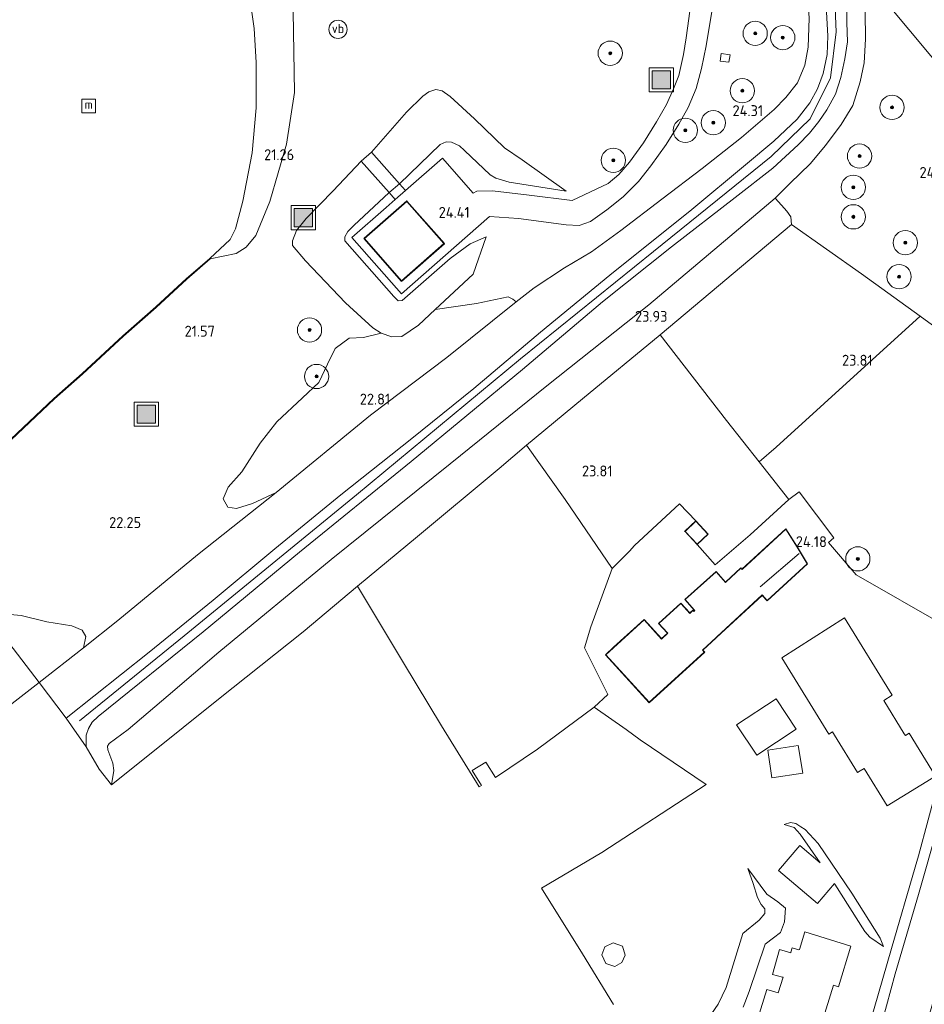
# Model space of a CAD drawing. Header units: metres. Extents: x 185049 to 189876, y 349292 to 352302.
# Tile 71 of 256: x 188013 to 188162, y 349552 to 349714. Entities that reach past the tile are written whole.
import ezdxf
from ezdxf.enums import TextEntityAlignment as Align

# ---------------------------------------------------------------- set-up
doc = ezdxf.new("R2010")
doc.units = ezdxf.units.M
for name, color, linetype, lineweight in [('B-WE-GR-BOOM-S', 90, 'Continuous', 25), ('B-WE-GR-GRAS-GV', 60, 'Continuous', 13), ('B-WE-GW-GROND_ZAND-GV', 7, 'Continuous', 18), ('B-WE-GW-OPHOGING_KRUIN-G', 90, 'Continuous', 18), ('B-WE-GW-TALUD_KRUIN-G', 90, 'Continuous', 18), ('B-WE-GW-TALUD_TEEN-G', 90, 'Continuous', 18), ('B-WE-IE-MEUBILAIR_WATERWEGMEUBILAIR-S', 150, 'Continuous', 25), ('B-WE-IE-MEUBILAIR_WEGMEUBILAIR-S', 7, 'Continuous', 25), ('B-WE-IE-TERREINAFSCHEIDING_DOORGANG-G', 210, 'Continuous', 18), ('B-WE-IE-TERREINAFSCHEIDING_KUNSTMATIG_HEKWERK-G', 20, 'IE-TERREINAFSCHEIDING-KUNSTMATIG', 18), ('B-WE-KG-KADASTRAAL_DAKRAND-G', 170, 'Continuous', 18), ('B-WE-KG-KADASTRAAL_NOK-G', 10, 'Continuous', 18), ('B-WE-OB-BESCHOEIING-GV', 7, 'Continuous', 18), ('B-WE-OG-BEBOUWING_SCHUUR-GV', 7, 'Continuous', 35), ('B-WE-OG-BEBOUWING_WONINGBOUW-GV', 7, 'Continuous', 18), ('B-WE-OG-TERREIN_GROEN-GV', 7, 'Continuous', 18), ('B-WE-OG-TERREIN_GROEN_TUIN-GV', 7, 'Continuous', 18), ('B-WE-OG-WATER_POEL-GV', 7, 'Continuous', 18), ('B-WE-OG-WEG_TRAP-GV', 7, 'Continuous', 18), ('B-WE-VH-VERHARDING_ASFALT-GV', 252, 'Continuous', 18), ('B-WE-VH-VERHARDING_TEGEL-GV', 252, 'Continuous', 18), ('X-XX-AL-HOOGTELABEL-S', 7, 'Continuous', 25)]:
    doc.layers.add(name, color=color, linetype=linetype, lineweight=lineweight)
doc.styles.add('NLCS-ISO', font='NLCS-ISO.ttf')
doc.styles.add('NLCS-ISO-ANNOTATIVE-T18', font='NLCS-ISO.ttf', dxfattribs={"height": 1.8})
doc.linetypes.add('IE-TERREINAFSCHEIDING-KUNSTMATIG', pattern='A,4,[82,NLCS.SHX,S=0.75,R=90,X=0,Y=0],4,-2', length=10)

# ---------------------------------------------------------------- blocks, each defined once
blk = doc.blocks.new('SAL-HOOGTELABEL-SO')
at = {"color": 0, "linetype": 'ByBlock', "lineweight": -2, "style": 'NLCS-ISO-ANNOTATIVE-T18'}
blk.add_attdef('HOOGTE', text='', height=1.8, dxfattribs=at).set_placement((2.79, 0), align=Align.RIGHT)
blk = doc.blocks.new('SGR-BOOM_01-SO')
at = {"linetype": 'ByBlock', "lineweight": 18}
h = blk.add_hatch(color=0, dxfattribs=at)
h.dxf.hatch_style = 1
edge = h.paths.add_edge_path()
edge.add_arc((0, 0), 0.25, 0, 360)
at = {"color": 0, "linetype": 'ByBlock', "lineweight": 18}
for radius in [2, 0.25]:
    blk.add_circle((0, 0), radius, dxfattribs=at)
blk = doc.blocks.new('SIE-WEG_AFVALBAK-SO')
at = {"linetype": 'ByBlock', "lineweight": 18}
h = blk.add_hatch(color=0, dxfattribs=at)
h.dxf.hatch_style = 1
h.paths.add_polyline_path([(-1.5, -1.5), (1.5, -1.5), (1.5, 1.5), (-1.5, 1.5)])
at = {"color": 0, "linetype": 'ByBlock', "lineweight": 18}
for points in [[(-2, -2), (2, -2), (2, 2), (-2, 2)], [(-1.5, -1.5), (1.5, -1.5), (1.5, 1.5), (-1.5, 1.5)]]:
    blk.add_lwpolyline(points, close=True, dxfattribs=at)
blk = doc.blocks.new('SIE-WATER_MEERPAAL-SO')
at = {"color": 0, "linetype": 'ByBlock', "lineweight": 18}
blk.add_lwpolyline([(-1.12, -1.12), (1.12, -1.12), (1.12, 1.12), (-1.12, 1.12)], close=True, dxfattribs=at)
at = {"color": 0, "linetype": 'ByBlock', "lineweight": 18, "style": 'NLCS-ISO'}
blk.add_text('m', height=1.5, dxfattribs=at).set_placement((0, 0.28), align=Align.MIDDLE_CENTER)
blk = doc.blocks.new('SIE-WEG_PAAL_VERKEERSBORD-SO')
at = {"color": 0, "linetype": 'ByBlock', "lineweight": 18}
blk.add_circle((0, 0), 1.5, dxfattribs=at)
at = {"color": 0, "linetype": 'ByBlock', "lineweight": 18, "style": 'NLCS-ISO'}
blk.add_text('vb', height=1.5, dxfattribs=at).set_placement((0, 0.13), align=Align.MIDDLE_CENTER)

msp = doc.modelspace()

# ---------------------------------------------------------------- linework, layer by layer
at = {"layer": 'B-WE-GR-GRAS-GV'}
for points in [[(188199.125, 349724.765, 25.132), (188195.463, 349712.449, 25.076), (188191.675, 349699.897, 25.084), (188186.076, 349681.289, 24.985), (188152.359, 349721.788, 24.744), (188154.555, 349723.448, 24.631), (188156.49, 349721.38, 24.69), (188160.923, 349719.571, 24.705), (188169.544, 349717.312, 24.779), (188172.488, 349718.258, 24.705), (188175.842, 349722.846, 24.675), (188177.02, 349726.907, 24.705), (188176.08, 349729.397, 24.705), (188170.31, 349736.373, 24.616), (188160.383, 349741.298, 24.424), (188178.27, 349736.977, 24.793), (188201.141, 349731.298, 25.193)], [(188181.395, 349665.866, 24.793), (188177.696, 349653.831, 24.58), (188168.467, 349660.538, 24.069), (188161.729, 349665.431, 23.71), (188152.104, 349672.391, 23.787), (188140.55, 349680.551, 23.959), (188140.435, 349681.813, 24.135), (188139.764, 349682.762, 24.143), (188138.901, 349683.743, 24.172), (188137.858, 349684.901, 24.245), (188140.322, 349687.349, 24.466), (188143.599, 349690.535, 24.564), (188146.146, 349693.589, 24.629), (188148.708, 349697.033, 24.654), (188150.656, 349700.153, 24.658), (188151.849, 349704.08, 24.658), (188152.496, 349707.198, 24.678), (188152.751, 349711.08, 24.687), (188152.696, 349715.581, 24.703), (188152.359, 349721.788, 24.744), (188186.076, 349681.289, 24.985)], [(188128.791, 349707.485, 24.396), (188130.197, 349707.297, 24.441), (188130.426, 349708.545, 24.4), (188128.96, 349708.742, 24.4)], [(188088.333, 349697.982, 22.561), (188093.262, 349693.18, 22.839), (188096.159, 349691.194, 22.986), (188103.412, 349686.037, 23.714), (188094.042, 349687.533, 24.192), (188091.818, 349688.184, 24.278), (188090.885, 349688.717, 24.294), (188086.641, 349692.762, 24.237), (188085.868, 349693.496, 24.212), (188084.54, 349694.111, 24.188), (188083.664, 349694.181, 24.192), (188082.643, 349693.717, 24.196), (188075.95, 349687.253, 24.315), (188071.333, 349692.456, 21.768), (188077.087, 349699.067, 21.846), (188079.824, 349701.722, 21.989), (188080.776, 349702.438, 22.062), (188081.966, 349702.816, 22.079), (188082.995, 349702.585, 22.152), (188084.29, 349701.635, 22.242)], [(188075.009, 349668.663, 24.245), (188075.742, 349667.956, 24.2), (188076.406, 349668.017, 24.221), (188084.306, 349674.955, 24.323), (188087.611, 349677.346, 24.253), (188090.251, 349678.525, 24.159), (188088.112, 349672.378, 23.55), (188081.834, 349666.528, 23.24), (188079.059, 349663.943, 22.929), (188076.316, 349662.061, 22.663), (188074.706, 349662.018, 22.549), (188072.937, 349662.602, 22.5), (188071.562, 349663.524, 22.459), (188067.046, 349667.639, 22.218), (188060.493, 349674.578, 21.686), (188058.349, 349677.065, 21.564), (188058.348, 349677.857, 21.531), (188059.004, 349679.552, 21.457), (188060.553, 349681.522, 21.445), (188065.004, 349686.101, 21.596), (188069.665, 349690.975, 21.768), (188074.232, 349685.828, 24.364), (188068.416, 349680.373, 24.286), (188067.46, 349679.378, 24.286), (188066.935, 349678.509, 24.274), (188066.941, 349677.85, 24.278)], [(188138.034, 349643.828, 23.718), (188135.194, 349641.426, 23.923), (188129.84, 349648.243, 23.808), (188118.907, 349662.337, 23.873), (188140.55, 349680.551, 23.959), (188152.104, 349672.391, 23.787), (188161.729, 349665.431, 23.71)], [(188173.126, 349637.779, 24.539), (188168.379, 349621.848, 24.597), (188165.969, 349614.318, 24.499), (188151.2, 349622.77, 24.361), (188146.617, 349628.106, 24.238), (188147.53, 349628.898, 24.222), (188141.784, 349636.443, 24), (188140.101, 349635.178, 24.029), (188135.194, 349641.426, 23.923), (188138.034, 349643.828, 23.718), (188161.729, 349665.431, 23.71), (188168.467, 349660.538, 24.069), (188177.696, 349653.831, 24.58)], [(188140.101, 349635.178, 24.029), (188133.746, 349629.353, 23.975), (188127.964, 349624.43, 24.029), (188124.987, 349627.777, 23.82), (188126.815, 349629.503, 23.82), (188124.782, 349631.674, 23.82), (188122.097, 349634.497, 23.731), (188114.702, 349627.631, 23.717), (188113.849, 349626.688, 23.702), (188110.997, 349623.834, 23.753), (188103.241, 349635.22, 23.761), (188096.88, 349644.144, 23.966), (188106.117, 349651.787, 23.865), (188118.907, 349662.337, 23.873), (188129.84, 349648.243, 23.808), (188135.194, 349641.426, 23.923)], [(188098.7, 349594.037, 23.827), (188091.752, 349589.352, 23.865), (188090.155, 349591.908, 23.916), (188087.927, 349590.517, 23.916), (188089.475, 349588.038, 23.903), (188089.081, 349587.81, 23.91), (188082.888, 349597.896, 23.84), (188076.641, 349608.25, 23.845), (188069.046, 349620.909, 23.926), (188078.931, 349629.124, 23.947), (188092.38, 349640.337, 23.922), (188096.88, 349644.144, 23.966), (188103.241, 349635.22, 23.761), (188110.997, 349623.834, 23.753), (188107.455, 349614.197, 23.82), (188106.452, 349610.729, 23.842), (188110.298, 349603.046, 23.813), (188108.014, 349600.947, 23.778)]]:
    msp.add_polyline3d(points, close=True, dxfattribs=at)
for points in [[(188124.614, 349721.773, 24.233), (188123.184, 349711.34, 24.241), (188122.755, 349708.549, 24.225), (188121.955, 349705.095, 24.225), (188121.095, 349702.895, 24.188), (188119.948, 349700.327, 24.163), (188118.325, 349697.483, 24.106), (188116.148, 349694.009, 24.024), (188113.857, 349690.843, 23.906), (188112.098, 349688.795, 23.902), (188110.312, 349687.306, 23.906), (188104.404, 349684.492, 23.836), (188097.332, 349685.396, 24.11), (188091.296, 349686.087, 24.384), (188088.695, 349686.053, 24.38), (188088.11, 349685.707, 24.38), (188083.023, 349691.499, 24.38), (188076.924, 349686.144, 24.413), (188075.95, 349687.253, 24.315), (188082.643, 349693.717, 24.196), (188083.664, 349694.181, 24.192), (188084.54, 349694.111, 24.188), (188085.868, 349693.496, 24.212), (188086.641, 349692.762, 24.237), (188090.885, 349688.717, 24.294), (188091.818, 349688.184, 24.278), (188094.042, 349687.533, 24.192), (188103.412, 349686.037, 23.714), (188096.159, 349691.194, 22.986), (188093.262, 349693.18, 22.839), (188088.333, 349697.982, 22.561), (188084.29, 349701.635, 22.242), (188082.995, 349702.585, 22.152), (188081.966, 349702.816, 22.079), (188080.776, 349702.438, 22.062), (188079.824, 349701.722, 21.989), (188077.087, 349699.067, 21.846), (188071.333, 349692.456, 21.768), (188069.665, 349690.975, 21.768), (188065.004, 349686.101, 21.596), (188060.553, 349681.522, 21.445), (188059.004, 349679.552, 21.457), (188058.348, 349677.857, 21.531), (188058.349, 349677.065, 21.564), (188060.493, 349674.578, 21.686), (188067.046, 349667.639, 22.218), (188071.562, 349663.524, 22.459), (188072.937, 349662.602, 22.5), (188070.04, 349661.937, 22.332), (188067.66, 349661.8, 22.365), (188065.381, 349660.074, 22.357), (188064.093, 349657.529, 22.422), (188062.639, 349654.486, 22.488), (188059.998, 349651.965, 22.488), (188055.73, 349647.991, 22.471), (188053.001, 349644.515, 22.459), (188049.974, 349639.779, 22.471), (188047.729, 349637.226, 22.512), (188046.877, 349635.318, 22.569), (188047.662, 349633.945, 22.614), (188049.091, 349633.705, 22.639), (188051.713, 349634.517, 22.7), (188055.625, 349636.371, 22.798), (188042.681, 349626.092, 22.815), (188029.543, 349615.229, 22.765), (188023.874, 349610.762, 22.602), (188024.265, 349612.633, 22.524), (188023.675, 349613.64, 22.512), (188021.992, 349614.399, 22.447), (188017.847, 349615.007, 22.344), (188013.621, 349616.086, 22.226), (188011.2, 349616.305, 22.111)], [(188146.207, 349717.548, 25.692), (188146.526, 349711.642, 25.713), (188146.431, 349708.569, 25.692), (188145.785, 349705.44, 25.676), (188144.816, 349702.899, 25.676), (188143.548, 349700.596, 25.676), (188141.464, 349697.929, 25.676), (188137.618, 349694.313, 25.676), (188132.94, 349690.407, 25.68), (188124.1, 349682.996, 25.696), (188110.594, 349672.191, 25.745), (188099.204, 349662.768, 25.692), (188088.211, 349653.51, 25.672), (188078.007, 349645.281, 25.709), (188066.315, 349635.968, 25.704), (188055.388, 349627.057, 25.733), (188045.247, 349618.611, 25.709), (188034.73, 349610.007, 25.713), (188021.016, 349599.136, 25.696), (188016.579, 349605.013, 22.704), (188023.874, 349610.762, 22.602), (188029.543, 349615.229, 22.765), (188042.681, 349626.092, 22.815), (188055.625, 349636.371, 22.798), (188071.193, 349649.124, 22.9), (188083.745, 349658.63, 23.358), (188095.202, 349667.804, 23.477), (188098.126, 349670.128, 23.575), (188103.136, 349673.405, 23.791), (188107.595, 349676.034, 24.033), (188112.406, 349679.556, 24.033), (188119.18, 349684.736, 24.253), (188125.808, 349689.768, 24.343), (188132.296, 349694.894, 24.392), (188137.702, 349699.516, 24.4), (188139.626, 349701.493, 24.409), (188141.506, 349703.877, 24.494), (188142.752, 349706.816, 24.556), (188143.296, 349709.781, 24.638), (188143.43, 349714.564, 24.67)], [(188149.651, 349717.367, 25.688), (188149.667, 349713.841, 25.676), (188149.75, 349710.659, 25.639), (188149.327, 349707.874, 25.606), (188148.686, 349704.78, 25.578), (188147.816, 349702.051, 25.582), (188146.391, 349699.476, 25.574), (188145.057, 349697.526, 25.574), (188143.497, 349695.6, 25.594), (188141.669, 349693.665, 25.594), (188137.483, 349689.842, 25.582), (188131.252, 349684.992, 25.606), (188120.784, 349676.889, 25.659), (188109.39, 349667.809, 25.758), (188096.214, 349656.642, 25.643), (188077.865, 349641.442, 25.659), (188059.461, 349626.494, 25.725), (188043.609, 349613.39, 25.7), (188026.288, 349599.396, 25.721), (188025.322, 349598.468, 25.688), (188024.714, 349597.459, 25.659), (188024.351, 349596.331, 25.655), (188024.339, 349594.426, 25.688), (188021.904, 349597.877, 25.694), (188021.016, 349599.136, 25.696), (188034.73, 349610.007, 25.713), (188045.247, 349618.611, 25.709), (188055.388, 349627.057, 25.733), (188066.315, 349635.968, 25.704), (188078.007, 349645.281, 25.709), (188088.211, 349653.51, 25.672), (188099.204, 349662.768, 25.692), (188110.594, 349672.191, 25.745), (188124.1, 349682.996, 25.696), (188132.94, 349690.407, 25.68), (188137.618, 349694.313, 25.676), (188141.464, 349697.929, 25.676), (188143.548, 349700.596, 25.676), (188144.816, 349702.899, 25.676), (188145.785, 349705.44, 25.676), (188146.431, 349708.569, 25.692), (188146.526, 349711.642, 25.713), (188146.207, 349717.548, 25.692)], [(188152.696, 349715.581, 24.703), (188152.751, 349711.08, 24.687), (188152.496, 349707.198, 24.678), (188151.849, 349704.08, 24.658), (188150.656, 349700.153, 24.658), (188148.708, 349697.033, 24.654), (188146.146, 349693.589, 24.629), (188143.599, 349690.535, 24.564), (188140.322, 349687.349, 24.466), (188137.858, 349684.901, 24.245), (188130.4, 349678.547, 24.278), (188117.016, 349667.276, 24.249), (188100.227, 349653.945, 24.131), (188084.326, 349641.092, 23.935), (188064.706, 349625.299, 24.078), (188046.174, 349610.011, 24.106), (188037.827, 349602.873, 24.073), (188031.262, 349597.296, 24.082), (188028.138, 349594.958, 24.057), (188027.835, 349594.514, 24.057), (188027.896, 349593.949, 24.057), (188028.739, 349591.735, 24.073), (188028.868, 349590.526, 24.065), (188028.52, 349588.145, 24.098), (188026.454, 349590.718, 25.77), (188024.339, 349594.426, 25.688), (188024.351, 349596.331, 25.655), (188024.714, 349597.459, 25.659), (188025.322, 349598.468, 25.688), (188026.288, 349599.396, 25.721), (188043.609, 349613.39, 25.7), (188059.461, 349626.494, 25.725), (188077.865, 349641.442, 25.659), (188096.214, 349656.642, 25.643), (188109.39, 349667.809, 25.758), (188120.784, 349676.889, 25.659), (188131.252, 349684.992, 25.606), (188137.483, 349689.842, 25.582), (188141.669, 349693.665, 25.594), (188143.497, 349695.6, 25.594), (188145.057, 349697.526, 25.574), (188146.391, 349699.476, 25.574), (188147.816, 349702.051, 25.582), (188148.686, 349704.78, 25.578), (188149.327, 349707.874, 25.606), (188149.75, 349710.659, 25.639), (188149.667, 349713.841, 25.676), (188149.651, 349717.367, 25.688)], [(188011.986, 349645.054, 20.991), (188019.095, 349651.794, 20.991), (188023.742, 349655.892, 20.991), (188030.464, 349662.135, 21.016), (188035.871, 349666.887, 21.02), (188040.927, 349671.559, 21.02), (188044.767, 349674.89, 21.012), (188049.03, 349675.742, 21.17), (188050.717, 349676.787, 21.17), (188052.268, 349678.706, 21.138), (188054.572, 349684.357, 21.203), (188057.355, 349693.814, 21.252), (188058.675, 349702.302, 21.211), (188058.436, 349715.645, 21.235)], [(188143.43, 349714.564, 24.67), (188143.296, 349709.781, 24.638), (188142.752, 349706.816, 24.556), (188141.506, 349703.877, 24.494), (188139.626, 349701.493, 24.409), (188137.702, 349699.516, 24.4), (188132.296, 349694.894, 24.392), (188125.808, 349689.768, 24.343), (188119.18, 349684.736, 24.253), (188112.406, 349679.556, 24.033), (188107.595, 349676.034, 24.033), (188103.136, 349673.405, 23.791), (188098.126, 349670.128, 23.575), (188095.202, 349667.804, 23.477), (188094.647, 349668.257, 23.477), (188093.835, 349668.622, 23.477), (188088.628, 349667.496, 23.411), (188081.834, 349666.528, 23.24), (188088.112, 349672.378, 23.55), (188090.251, 349678.525, 24.159), (188087.611, 349677.346, 24.253), (188084.306, 349674.955, 24.323), (188076.406, 349668.017, 24.221), (188075.742, 349667.956, 24.2), (188075.009, 349668.663, 24.245), (188066.941, 349677.85, 24.278), (188066.935, 349678.509, 24.274), (188067.46, 349679.378, 24.286), (188068.416, 349680.373, 24.286), (188074.232, 349685.828, 24.364), (188075.248, 349684.671, 24.437), (188073.739, 349683.346, 24.478), (188068.11, 349678.403, 24.429), (188076.265, 349669.117, 24.4), (188090.809, 349681.89, 24.376), (188095.562, 349681.536, 24.249), (188103.405, 349680.475, 23.988), (188105.582, 349680.372, 23.992), (188107.421, 349681.06, 23.992), (188110.125, 349682.952, 23.975), (188112.829, 349685.087, 23.988), (188115.348, 349687.636, 24.012), (188117.379, 349690.22, 24.131), (188119.88, 349693.752, 24.155), (188121.972, 349697.072, 24.241), (188123.507, 349699.829, 24.262), (188124.832, 349702.953, 24.29), (188125.727, 349706.279, 24.27), (188126.495, 349710.001, 24.286), (188127.392, 349715.643, 24.351)]]:
    msp.add_polyline3d(points, dxfattribs=at)
at = {"layer": 'B-WE-GW-GROND_ZAND-GV'}
msp.add_polyline3d([(188058.436, 349715.645, 21.235), (188058.675, 349702.302, 21.211), (188057.355, 349693.814, 21.252), (188054.572, 349684.357, 21.203), (188052.268, 349678.706, 21.138), (188050.717, 349676.787, 21.17), (188049.03, 349675.742, 21.17), (188044.767, 349674.89, 21.012), (188044.729, 349674.964, 20.906), (188048.065, 349678.093, 20.906), (188048.911, 349679.827, 20.906), (188050.169, 349684.39, 20.906), (188051.698, 349692.357, 20.906), (188052.336, 349699.791, 20.906), (188052.364, 349707.269, 20.906), (188052.022, 349712.866, 20.906), (188051.258, 349718.289, 20.906)], dxfattribs=at)
at = {"layer": 'B-WE-GW-OPHOGING_KRUIN-G'}
msp.add_polyline3d([(188147.423, 349724.171, 25.737), (188147.883, 349712.31, 25.757), (188146.95, 349704.742, 25.692), (188143.623, 349697.974, 25.675), (188137.183, 349691.757, 25.68), (188117.82, 349676.119, 25.753), (188095.906, 349658.376, 25.774), (188068.846, 349635.997, 25.7), (188040.467, 349612.749, 25.761), (188023.248, 349598.684, 25.786)], dxfattribs=at)
at = {"layer": 'B-WE-GW-TALUD_KRUIN-G'}
for points in [[(188021.016, 349599.136, 25.696), (188034.73, 349610.007, 25.713), (188045.247, 349618.611, 25.709), (188055.388, 349627.057, 25.733), (188066.315, 349635.968, 25.704), (188078.007, 349645.281, 25.709), (188088.211, 349653.51, 25.672), (188099.204, 349662.768, 25.692), (188110.594, 349672.191, 25.745), (188124.1, 349682.996, 25.696), (188132.94, 349690.407, 25.68), (188137.618, 349694.313, 25.676), (188141.464, 349697.929, 25.676), (188143.548, 349700.596, 25.676), (188144.816, 349702.899, 25.676), (188145.785, 349705.44, 25.676), (188146.431, 349708.569, 25.692), (188146.526, 349711.642, 25.713), (188146.207, 349717.548, 25.692), (188145.326, 349728.369, 25.695)], [(188149.118, 349724.824, 25.768), (188149.651, 349717.367, 25.688), (188149.667, 349713.841, 25.676), (188149.75, 349710.659, 25.639), (188149.327, 349707.874, 25.606), (188148.686, 349704.78, 25.578), (188147.816, 349702.051, 25.582), (188146.391, 349699.476, 25.574), (188145.057, 349697.526, 25.574), (188143.497, 349695.6, 25.594), (188141.669, 349693.665, 25.594), (188137.483, 349689.842, 25.582), (188131.252, 349684.992, 25.606), (188120.784, 349676.889, 25.659), (188109.39, 349667.809, 25.758), (188096.214, 349656.642, 25.643), (188077.865, 349641.442, 25.659), (188059.461, 349626.494, 25.725), (188043.609, 349613.39, 25.7), (188026.288, 349599.396, 25.721), (188025.322, 349598.468, 25.688), (188024.714, 349597.459, 25.659), (188024.351, 349596.331, 25.655), (188024.339, 349594.426, 25.688)], [(188075.95, 349687.253, 24.315), (188082.643, 349693.717, 24.196), (188083.664, 349694.181, 24.192), (188084.54, 349694.111, 24.188), (188085.868, 349693.496, 24.212), (188086.641, 349692.762, 24.237), (188090.885, 349688.717, 24.294), (188091.818, 349688.184, 24.278), (188094.042, 349687.533, 24.192), (188103.412, 349686.037, 23.714)], [(188090.251, 349678.525, 24.159), (188087.611, 349677.346, 24.253), (188084.306, 349674.955, 24.323), (188076.406, 349668.017, 24.221), (188075.742, 349667.956, 24.2), (188075.009, 349668.663, 24.245), (188066.941, 349677.85, 24.278), (188066.935, 349678.509, 24.274), (188067.46, 349679.378, 24.286), (188068.416, 349680.373, 24.286), (188074.232, 349685.828, 24.364)]]:
    msp.add_polyline3d(points, dxfattribs=at)
at = {"layer": 'B-WE-GW-TALUD_TEEN-G'}
for points in [[(188142.123, 349731.752, 24.714), (188143.044, 349720.067, 24.674), (188143.43, 349714.564, 24.67), (188143.296, 349709.781, 24.638), (188142.752, 349706.816, 24.556), (188141.506, 349703.877, 24.494), (188139.626, 349701.493, 24.409), (188137.702, 349699.516, 24.4), (188132.296, 349694.894, 24.392), (188125.808, 349689.768, 24.343), (188119.18, 349684.736, 24.253), (188112.406, 349679.556, 24.033), (188107.595, 349676.034, 24.033)], [(188152.696, 349715.581, 24.703), (188152.751, 349711.08, 24.687), (188152.496, 349707.198, 24.678), (188151.849, 349704.08, 24.658), (188150.656, 349700.153, 24.658), (188148.708, 349697.033, 24.654), (188146.146, 349693.589, 24.629), (188143.599, 349690.535, 24.564), (188140.322, 349687.349, 24.466), (188137.858, 349684.901, 24.245), (188130.4, 349678.547, 24.278), (188117.016, 349667.276, 24.249), (188100.227, 349653.945, 24.131), (188084.326, 349641.092, 23.935), (188064.706, 349625.299, 24.078), (188046.174, 349610.011, 24.106), (188037.827, 349602.873, 24.073), (188031.262, 349597.296, 24.082), (188028.138, 349594.958, 24.057), (188027.835, 349594.514, 24.057), (188027.896, 349593.949, 24.057), (188028.739, 349591.735, 24.073), (188028.868, 349590.526, 24.065), (188028.52, 349588.145, 24.098)], [(188071.333, 349692.456, 21.768), (188077.087, 349699.067, 21.846), (188079.824, 349701.722, 21.989), (188080.776, 349702.438, 22.062), (188081.966, 349702.816, 22.079), (188082.995, 349702.585, 22.152), (188084.29, 349701.635, 22.242), (188088.333, 349697.982, 22.561), (188093.262, 349693.18, 22.839), (188096.159, 349691.194, 22.986), (188103.412, 349686.037, 23.714)], [(188090.251, 349678.525, 24.159), (188088.112, 349672.378, 23.55), (188081.834, 349666.528, 23.24), (188079.059, 349663.943, 22.929), (188076.316, 349662.061, 22.663), (188074.706, 349662.018, 22.549), (188072.937, 349662.602, 22.5), (188071.562, 349663.524, 22.459), (188067.046, 349667.639, 22.218), (188060.493, 349674.578, 21.686), (188058.349, 349677.065, 21.564), (188058.348, 349677.857, 21.531), (188059.004, 349679.552, 21.457), (188060.553, 349681.522, 21.445), (188065.004, 349686.101, 21.596), (188069.665, 349690.975, 21.768)], [(188107.595, 349676.034, 24.033), (188103.136, 349673.405, 23.791), (188098.126, 349670.128, 23.575), (188095.202, 349667.804, 23.477), (188083.745, 349658.63, 23.358), (188071.193, 349649.124, 22.9), (188055.625, 349636.371, 22.798), (188042.681, 349626.092, 22.815), (188029.543, 349615.229, 22.765), (188023.874, 349610.762, 22.602), (188016.579, 349605.013, 22.704), (188010.177, 349600.017, 22.512)]]:
    msp.add_polyline3d(points, dxfattribs=at)
at = {"layer": 'B-WE-IE-TERREINAFSCHEIDING_DOORGANG-G'}
for points in [[(188138.034, 349643.828, 23.718), (188135.194, 349641.426, 23.923)], [(188113.849, 349626.688, 23.702), (188114.702, 349627.631, 23.717)]]:
    msp.add_polyline3d(points, dxfattribs=at)
at = {"layer": 'B-WE-IE-TERREINAFSCHEIDING_KUNSTMATIG_HEKWERK-G'}
for points in [[(188069.046, 349620.909, 23.926), (188078.931, 349629.124, 23.947), (188092.38, 349640.337, 23.922), (188096.88, 349644.144, 23.966), (188106.117, 349651.787, 23.865), (188118.907, 349662.337, 23.873), (188140.55, 349680.551, 23.959), (188152.104, 349672.391, 23.787), (188161.729, 349665.431, 23.71), (188168.467, 349660.538, 24.069), (188177.696, 349653.831, 24.58)], [(188161.729, 349665.431, 23.71), (188138.034, 349643.828, 23.718)], [(188118.907, 349662.337, 23.873), (188129.84, 349648.243, 23.808), (188135.194, 349641.426, 23.923), (188140.101, 349635.178, 24.029)], [(188110.997, 349623.834, 23.753), (188103.241, 349635.22, 23.761), (188096.88, 349644.144, 23.966)], [(188165.969, 349614.318, 24.499), (188151.2, 349622.77, 24.361), (188146.617, 349628.106, 24.238), (188147.53, 349628.898, 24.222), (188141.784, 349636.443, 24), (188140.101, 349635.178, 24.029)], [(188114.702, 349627.631, 23.717), (188122.097, 349634.497, 23.731), (188124.782, 349631.674, 23.82)], [(188140.101, 349635.178, 24.029), (188133.746, 349629.353, 23.975), (188127.964, 349624.43, 24.029), (188124.987, 349627.777, 23.82)], [(187996.771, 349631.489, 20.979), (187998.706, 349628.634, 21.392), (188003.863, 349621.834, 21.825), (188007.969, 349616.353, 22.042), (188011.565, 349611.553, 22.304), (188016.579, 349605.013, 22.704), (188021.016, 349599.136, 25.696)], [(188110.298, 349603.046, 23.813), (188106.452, 349610.729, 23.842), (188107.455, 349614.197, 23.82), (188110.997, 349623.834, 23.753), (188113.849, 349626.688, 23.702)]]:
    msp.add_polyline3d(points, dxfattribs=at)
at = {"layer": 'B-WE-KG-KADASTRAAL_DAKRAND-G'}
for points in [[(188076.308, 349671.279, 27.568), (188070.209, 349678.225, 27.626), (188077.178, 349684.345, 27.626), (188083.281, 349677.395, 27.626)], [(188124.99, 349627.847, 25.958), (188123.018, 349629.954, 25.958), (188124.779, 349631.603, 25.958), (188126.744, 349629.505, 25.958)], [(188136.557, 349618.545, 27.432), (188135.71, 349619.461, 27.433), (188128.236, 349612.551, 27.432), (188128.125, 349612.45, 26.619), (188125.855, 349610.379, 26.601), (188126.172, 349610.032, 26.537), (188117.108, 349601.76, 26.541), (188109.959, 349609.594, 25.343), (188116.257, 349615.342, 25.463), (188119.135, 349612.189, 26.303), (188120.18, 349613.142, 26.284), (188120.079, 349613.254, 25.926), (188118.71, 349614.765, 25.926), (188122.324, 349618.038, 25.926), (188123.781, 349616.429, 25.926), (188123.892, 349616.53, 26.219), (188124.281, 349616.885, 26.21), (188124.429, 349616.722, 26.226), (188124.629, 349616.907, 27.086), (188124.529, 349617.018, 25.622), (188123.026, 349618.697, 25.615), (188128.114, 349623.254, 25.623), (188129.646, 349621.544, 25.623), (188129.756, 349621.645, 27.086), (188132.175, 349623.882, 27.086), (188132.39, 349623.65, 27.106), (188132.501, 349623.751, 26.653), (188139.588, 349630.303, 26.653), (188141.463, 349627.333, 27.69), (188143.105, 349624.597, 27.44)]]:
    msp.add_polyline3d(points, close=True, dxfattribs=at)
at = {"layer": 'B-WE-KG-KADASTRAAL_NOK-G'}
msp.add_polyline3d([(188141.781, 349626.302, 28.064), (188135.369, 349620.826, 27.957)], dxfattribs=at)
at = {"layer": 'B-WE-OB-BESCHOEIING-GV'}
msp.add_polyline3d([(188011.918, 349645.127, 20.906), (188019.028, 349651.868, 20.906), (188023.674, 349655.966, 20.906), (188030.397, 349662.209, 20.906), (188035.804, 349666.962, 20.906), (188040.859, 349671.632, 20.906), (188044.729, 349674.964, 20.906), (188044.767, 349674.89, 21.012), (188040.927, 349671.559, 21.02), (188035.871, 349666.887, 21.02), (188030.464, 349662.135, 21.016), (188023.742, 349655.892, 20.991), (188019.095, 349651.794, 20.991), (188011.986, 349645.054, 20.991)], dxfattribs=at)
at = {"layer": 'B-WE-OG-BEBOUWING_SCHUUR-GV'}
for points in [[(188083.352, 349677.391, 24.47), (188076.304, 349671.209, 24.47), (188070.138, 349678.229, 24.47), (188077.183, 349684.415, 24.47)], [(188126.815, 349629.503, 23.82), (188124.987, 349627.777, 23.82), (188122.947, 349629.956, 23.82), (188124.782, 349631.674, 23.82)]]:
    msp.add_polyline3d(points, close=True, dxfattribs=at)
at = {"layer": 'B-WE-OG-BEBOUWING_WONINGBOUW-GV'}
msp.add_polyline3d([(188143.169, 349624.588, 24.231), (188136.554, 349618.474, 24.231), (188135.707, 349619.39, 24.231), (188128.26, 349612.506, 24.231), (188128.149, 349612.405, 24.231), (188125.925, 349610.376, 24.231), (188126.242, 349610.029, 24.231), (188117.105, 349601.69, 24.118), (188109.888, 349609.597, 23.943), (188111.241, 349610.832, 23.943), (188116.261, 349615.412, 23.943), (188119.138, 349612.259, 23.943), (188120.108, 349613.144, 23.943), (188118.64, 349614.769, 23.943), (188122.328, 349618.109, 23.943), (188123.791, 349616.493, 23.943), (188124.284, 349616.956, 23.943), (188124.442, 349616.782, 23.943), (188124.539, 349616.92, 23.943), (188122.955, 349618.701, 23.943), (188128.118, 349623.325, 23.943), (188129.668, 349621.594, 23.943), (188132.178, 349623.953, 23.943), (188132.379, 349623.736, 23.943), (188139.598, 349630.38, 23.943), (188141.506, 349627.359, 24.231)], close=True, dxfattribs=at)
at = {"layer": 'B-WE-OG-TERREIN_GROEN-GV'}
for points in [[(188034.488, 349592.947, 24.037), (188028.52, 349588.145, 24.098), (188028.868, 349590.526, 24.065), (188028.739, 349591.735, 24.073), (188027.896, 349593.949, 24.057), (188027.835, 349594.514, 24.057), (188028.138, 349594.958, 24.057), (188031.262, 349597.296, 24.082), (188037.827, 349602.873, 24.073), (188046.174, 349610.011, 24.106), (188064.706, 349625.299, 24.078), (188084.326, 349641.092, 23.935), (188100.227, 349653.945, 24.131), (188117.016, 349667.276, 24.249), (188130.4, 349678.547, 24.278), (188137.858, 349684.901, 24.245), (188138.901, 349683.743, 24.172), (188139.764, 349682.762, 24.143), (188140.435, 349681.813, 24.135), (188140.55, 349680.551, 23.959), (188118.907, 349662.337, 23.873), (188106.117, 349651.787, 23.865), (188096.88, 349644.144, 23.966), (188092.38, 349640.337, 23.922), (188078.931, 349629.124, 23.947), (188069.046, 349620.909, 23.926), (188060.108, 349613.398, 23.967), (188046.149, 349602.279, 23.967)], [(188095.202, 349667.804, 23.477), (188083.745, 349658.63, 23.358), (188071.193, 349649.124, 22.9), (188055.625, 349636.371, 22.798), (188051.713, 349634.517, 22.7), (188049.091, 349633.705, 22.639), (188047.662, 349633.945, 22.614), (188046.877, 349635.318, 22.569), (188047.729, 349637.226, 22.512), (188049.974, 349639.779, 22.471), (188053.001, 349644.515, 22.459), (188055.73, 349647.991, 22.471), (188059.998, 349651.965, 22.488), (188062.639, 349654.486, 22.488), (188064.093, 349657.529, 22.422), (188065.381, 349660.074, 22.357), (188067.66, 349661.8, 22.365), (188070.04, 349661.937, 22.332), (188072.937, 349662.602, 22.5), (188074.706, 349662.018, 22.549), (188076.316, 349662.061, 22.663), (188079.059, 349663.943, 22.929), (188081.834, 349666.528, 23.24), (188088.628, 349667.496, 23.411), (188093.835, 349668.622, 23.477), (188094.647, 349668.257, 23.477)]]:
    msp.add_polyline3d(points, close=True, dxfattribs=at)
at = {"layer": 'B-WE-OG-TERREIN_GROEN_TUIN-GV'}
for points in [[(188111.217, 349551.938, 23.91), (188106.095, 349560.288, 23.926), (188099.377, 349571.126, 23.933), (188109.286, 349577, 23.829), (188126.472, 349588.215, 23.726), (188115.582, 349595.584, 23.785), (188113.31, 349597.306, 23.807), (188108.014, 349600.947, 23.778), (188110.298, 349603.046, 23.813), (188106.452, 349610.729, 23.842), (188107.455, 349614.197, 23.82), (188110.997, 349623.834, 23.753), (188113.849, 349626.688, 23.702), (188114.702, 349627.631, 23.717), (188122.097, 349634.497, 23.731), (188124.782, 349631.674, 23.82), (188122.947, 349629.956, 23.82), (188124.987, 349627.777, 23.82), (188127.964, 349624.43, 24.029), (188133.746, 349629.353, 23.975), (188140.101, 349635.178, 24.029), (188141.784, 349636.443, 24), (188147.53, 349628.898, 24.222), (188146.617, 349628.106, 24.238), (188151.2, 349622.77, 24.361), (188165.969, 349614.318, 24.499)], [(188164.66, 349588.316, 24.609), (188161.46, 349576.461, 24.605), (188160.904, 349574.555, 24.593), (188157.005, 349561.184, 24.511), (188150.729, 349539.286, 24.507)], [(188132.571, 349551.476, 24.916), (188133.596, 349554.095, 24.908), (188136.205, 349561.872, 24.884), (188137.57, 349562.921, 24.9), (188138.739, 349563.821, 24.9), (188139.406, 349565.575, 24.9), (188139.575, 349567.815, 24.868), (188138.308, 349568.856, 24.781), (188136.473, 349570.112, 24.573), (188133.347, 349574.377, 23.918), (188134.214, 349571.879, 23.91), (188134.93, 349569.577, 23.982), (188135.535, 349568.429, 24.054), (188136.158, 349567.699, 24.03), (188136.167, 349566.961, 24.022), (188135.198, 349565.843, 24.03), (188132.545, 349563.647, 23.982), (188129.753, 349554.736, 23.99), (188128.483, 349551.991, 24.062), (188126.743, 349549.535, 24.014)]]:
    msp.add_polyline3d(points, dxfattribs=at)
for points in [[(188139.598, 349630.38, 23.943), (188132.379, 349623.736, 23.943), (188132.178, 349623.953, 23.943), (188129.668, 349621.594, 23.943), (188128.118, 349623.325, 23.943), (188122.955, 349618.701, 23.943), (188124.539, 349616.92, 23.943), (188124.442, 349616.782, 23.943), (188124.284, 349616.956, 23.943), (188123.791, 349616.493, 23.943), (188122.328, 349618.109, 23.943), (188118.64, 349614.769, 23.943), (188120.108, 349613.144, 23.943), (188119.138, 349612.259, 23.943), (188116.261, 349615.412, 23.943), (188111.241, 349610.832, 23.943), (188109.888, 349609.597, 23.943), (188117.105, 349601.69, 24.118), (188126.242, 349610.029, 24.231), (188125.925, 349610.376, 24.231), (188128.149, 349612.405, 24.231), (188128.26, 349612.506, 24.231), (188135.707, 349619.39, 24.231), (188136.554, 349618.474, 24.231), (188143.169, 349624.588, 24.231), (188141.506, 349627.359, 24.231)], [(188138.94, 349609.076, 24.621), (188146.671, 349596.502, 24.621), (188147.287, 349596.881, 24.621), (188147.602, 349596.369, 24.621), (188151.403, 349590.186, 24.621), (188151.849, 349590.46, 24.621), (188152.508, 349590.865, 24.621), (188156.29, 349584.714, 24.621), (188164.248, 349589.607, 24.621), (188159.913, 349596.658, 24.621), (188159.304, 349596.283, 24.621), (188159.118, 349596.586, 24.621), (188155.739, 349602.081, 24.621), (188157.124, 349602.932, 24.621), (188149.263, 349615.719, 24.621)], [(188134.833, 349593.071, 24.286), (188141.294, 349597.313, 24.286), (188138.003, 349602.325, 24.286), (188131.499, 349598.055, 24.286)], [(188142.385, 349590.101, 24.564), (188141.63, 349594.643, 24.564), (188136.639, 349593.885, 24.564), (188137.33, 349589.333, 24.564)], [(188141.989, 349580.007, 24.549), (188145.25, 349575.31, 24.649), (188141.919, 349578.15, 24.693), (188138.424, 349574.05, 24.693), (188144.811, 349568.604, 24.83), (188147.619, 349571.897, 24.722), (188147.709, 349571.767, 24.725), (188152.649, 349563.996, 24.741), (188153.435, 349563.035, 24.685), (188155.691, 349561.514, 24.501), (188155.158, 349562.872, 24.389), (188150.469, 349570.276, 24.206), (188144.922, 349578.494, 24.182), (188142.778, 349580.816, 24.146), (188142.106, 349581.238, 24.124), (188141.279, 349581.757, 24.098), (188140.392, 349581.943, 24.094), (188139.339, 349581.598, 24.074), (188140.992, 349581.102, 24.293)], [(188150.328, 349561.558, 24.902), (188142.733, 349563.902, 24.902), (188141.838, 349561.002, 24.902), (188141.726, 349560.958, 24.902), (188140.648, 349561.29, 24.902), (188140.431, 349560.589, 24.902), (188140.416, 349560.476, 24.902), (188138.563, 349560.991, 24.902), (188137.43, 349556.91, 24.902), (188139.053, 349556.459, 24.902), (188139.149, 349556.432, 24.902), (188138.354, 349553.856, 24.902), (188136.504, 349554.427, 24.902), (188135.018, 349549.61, 24.902), (188144.809, 349546.589, 24.902), (188147.443, 349555.126, 24.902), (188148.265, 349554.873, 24.902)], [(188112.719, 349561.555, 23.835), (188111.146, 349562.085, 23.835), (188109.764, 349561.449, 23.835), (188109.3, 349560.132, 23.835), (188109.948, 349558.714, 23.835), (188111.451, 349558.218, 23.835), (188112.613, 349558.876, 23.835), (188113.159, 349560.063, 23.835)]]:
    msp.add_polyline3d(points, close=True, dxfattribs=at)
at = {"layer": 'B-WE-OG-WATER_POEL-GV'}
msp.add_polyline3d([(188051.258, 349718.289, 20.906), (188052.022, 349712.866, 20.906), (188052.364, 349707.269, 20.906), (188052.336, 349699.791, 20.906), (188051.698, 349692.357, 20.906), (188050.169, 349684.39, 20.906), (188048.911, 349679.827, 20.906), (188048.065, 349678.093, 20.906), (188044.729, 349674.964, 20.906), (188040.859, 349671.632, 20.906), (188035.804, 349666.962, 20.906), (188030.397, 349662.209, 20.906), (188023.674, 349655.966, 20.906), (188019.028, 349651.868, 20.906), (188011.918, 349645.127, 20.906)], dxfattribs=at)
at = {"layer": 'B-WE-OG-WEG_TRAP-GV'}
msp.add_polyline3d([(188075.95, 349687.253, 24.315), (188074.232, 349685.828, 24.364), (188069.665, 349690.975, 21.768), (188071.333, 349692.456, 21.768)], close=True, dxfattribs=at)
at = {"layer": 'B-WE-VH-VERHARDING_ASFALT-GV'}
for points in [[(188127.392, 349715.643, 24.351), (188126.495, 349710.001, 24.286), (188125.727, 349706.279, 24.27), (188124.832, 349702.953, 24.29), (188123.507, 349699.829, 24.262), (188121.972, 349697.072, 24.241), (188119.88, 349693.752, 24.155), (188117.379, 349690.22, 24.131), (188115.348, 349687.636, 24.012), (188112.829, 349685.087, 23.988), (188110.125, 349682.952, 23.975), (188107.421, 349681.06, 23.992), (188105.582, 349680.372, 23.992), (188103.405, 349680.475, 23.988), (188095.562, 349681.536, 24.249), (188090.809, 349681.89, 24.376), (188076.265, 349669.117, 24.4), (188068.11, 349678.403, 24.429), (188073.739, 349683.346, 24.478), (188075.248, 349684.671, 24.437), (188076.924, 349686.144, 24.413), (188083.023, 349691.499, 24.38), (188088.11, 349685.707, 24.38), (188088.695, 349686.053, 24.38), (188091.296, 349686.087, 24.384), (188097.332, 349685.396, 24.11), (188104.404, 349684.492, 23.836), (188110.312, 349687.306, 23.906), (188112.098, 349688.795, 23.902), (188113.857, 349690.843, 23.906), (188116.148, 349694.009, 24.024), (188118.325, 349697.483, 24.106), (188119.948, 349700.327, 24.163), (188121.095, 349702.895, 24.188), (188121.955, 349705.095, 24.225), (188122.755, 349708.549, 24.225), (188123.184, 349711.34, 24.241), (188124.614, 349721.773, 24.233)], [(188154.744, 349546.465, 24.462), (188157.628, 349556.99, 24.478), (188161.459, 349570.096, 24.515), (188164.736, 349581.466, 24.552), (188168.878, 349595.663, 24.523), (188169.63, 349598.38, 24.527), (188172.234, 349607.786, 24.535), (188174.394, 349615.406, 24.548), (188177.016, 349624.573, 24.593), (188179.571, 349633.383, 24.56), (188181.889, 349641.544, 24.568), (188185.095, 349652.845, 24.642), (188188.869, 349665.727, 24.646), (188191.92, 349676.328, 24.723), (188197.818, 349670.718, 24.736), (188194.401, 349658.62, 24.658), (188190.503, 349644.875, 24.621), (188185.649, 349628.135, 24.605), (188182.485, 349616.88, 24.564), (188177.717, 349600.641, 24.515), (188171.118, 349577.741, 24.535), (188163.119, 349549.759, 24.511)]]:
    msp.add_polyline3d(points, dxfattribs=at)
msp.add_polyline3d([(188070.138, 349678.229, 24.47), (188076.304, 349671.209, 24.47), (188083.352, 349677.391, 24.47), (188077.183, 349684.415, 24.47)], close=True, dxfattribs=at)
at = {"layer": 'B-WE-VH-VERHARDING_TEGEL-GV'}
for points in [[(188130.426, 349708.545, 24.4), (188130.197, 349707.297, 24.441), (188128.791, 349707.485, 24.396), (188128.96, 349708.742, 24.4)], [(188076.924, 349686.144, 24.413), (188075.248, 349684.671, 24.437), (188074.232, 349685.828, 24.364), (188075.95, 349687.253, 24.315)]]:
    msp.add_polyline3d(points, close=True, dxfattribs=at)

# ---------------------------------------------------------------- block references
at = {"layer": 'B-WE-GR-BOOM-S'}
for p in [(188134.561, 349712.054, 24.155), (188139.109, 349711.364, 24.221), (188110.675, 349708.788, 23.828), (188132.445, 349702.596, 24.409), (188157.112, 349699.848, 24.744), (188127.666, 349697.325, 24.294), (188123.051, 349696.073, 24.139), (188111.179, 349691.129, 23.865), (188151.754, 349691.825, 24.39), (188150.727, 349686.674, 24.301), (188150.741, 349681.809, 24.109), (188159.296, 349677.549, 24.153), (188158.274, 349671.944, 23.932), (188061.13, 349663.158, 22.099), (188062.291, 349655.489, 22.393), (188151.474, 349625.416, 24.127)]:
    msp.add_blockref('SGR-BOOM_01-SO', p, dxfattribs=at)
at = {"layer": 'B-WE-IE-MEUBILAIR_WATERWEGMEUBILAIR-S'}
msp.add_blockref('SIE-WATER_MEERPAAL-SO', (188024.758, 349700.071, 21.729), dxfattribs=at)
at = {"layer": 'B-WE-IE-MEUBILAIR_WEGMEUBILAIR-S'}
for name, p in [('SIE-WEG_PAAL_VERKEERSBORD-SO', (188065.824, 349712.722, 21.344)), ('SIE-WEG_AFVALBAK-SO', (188119.113, 349704.4, 24.143)), ('SIE-WEG_AFVALBAK-SO', (188060.116, 349681.67, 21.478)), ('SIE-WEG_AFVALBAK-SO', (188034.249, 349649.275, 21.744))]:
    msp.add_blockref(name, p, dxfattribs=at)
at = {"layer": 'X-XX-AL-HOOGTELABEL-S'}
for p, values in [((188133.076, 349698.417, 24.314), {'HOOGTE': '24.31'}), ((188055.811, 349691.152, 21.257), {'HOOGTE': '21.26'}), ((188164.309, 349688.227, 24.662), {'HOOGTE': '24.66'}), ((188084.737, 349681.641, 24.412), {'HOOGTE': '24.41'}), ((188117.317, 349664.499, 23.93), {'HOOGTE': '23.93'}), ((188042.749, 349662.059, 21.572), {'HOOGTE': '21.57'}), ((188151.121, 349657.266, 23.807), {'HOOGTE': '23.81'}), ((188071.631, 349650.854, 22.814), {'HOOGTE': '22.81'}), ((188108.268, 349639.006, 23.812), {'HOOGTE': '23.81'}), ((188030.597, 349630.505, 22.25), {'HOOGTE': '22.25'}), ((188143.587, 349627.348, 24.179), {'HOOGTE': '24.18'})]:
    msp.add_blockref('SAL-HOOGTELABEL-SO', p, dxfattribs=at).add_auto_attribs(values)

doc.saveas('drawing.dxf')
